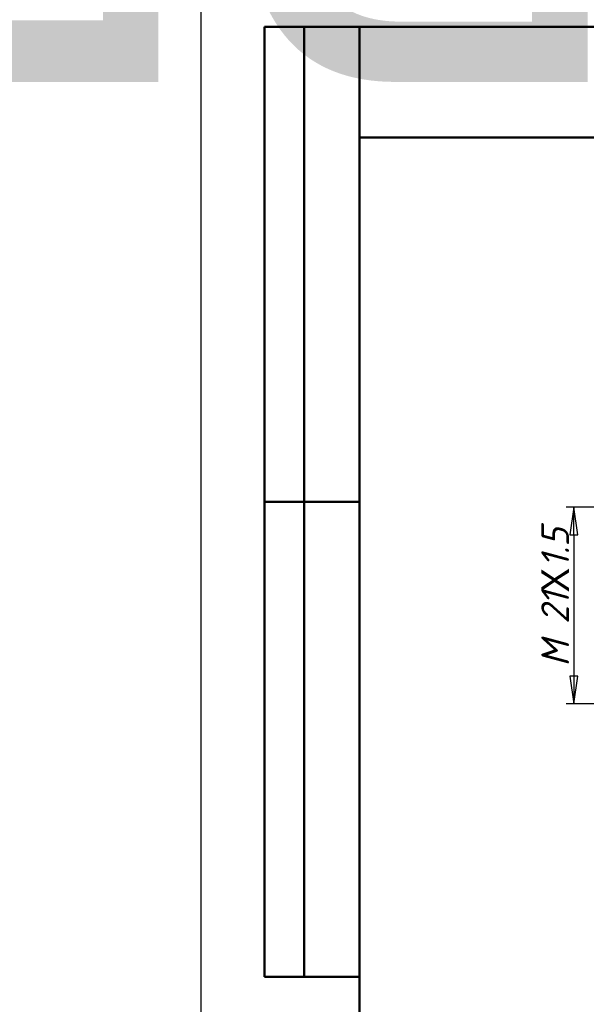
# Model space of a CAD drawing. Header units: millimetres. Extents: x -410 to 1139, y -69 to 356.
# Tile 10 of 18: x -23 to 49, y 169 to 293. Entities that reach past the tile are written whole.
import ezdxf
from ezdxf.enums import TextEntityAlignment as Align

# ---------------------------------------------------------------- set-up
doc = ezdxf.new("R2018")
doc.units = ezdxf.units.MM
for name, color, linetype, lineweight in [('Кромка (ГОСТ)', 7, 'Continuous', 50), ('Обозначение (ГОСТ)', 7, 'Continuous', 25), ('Размер (ГОСТ)', 7, 'Continuous', 25), ('Эскизная геометрия (ГОСТ)', 7, 'Continuous', 50)]:
    doc.layers.add(name, color=color, linetype=linetype, lineweight=lineweight)
doc.styles.get("Standard").update_dxf_attribs({"font": 'GOST Common Italic.ttf'})
doc.styles.add('Обычный текст (ГОСТ)', font='GOST Common Italic.ttf')
doc.dimstyles.new('Обычный (ГОСТ)', dxfattribs={"dimtxt": 3.5, "dimasz": 3.5, "dimexe": 1, "dimexo": 0, "dimgap": 0.5, "dimtad": 1, "dimrnd": 1e-08, "dimtxsty": 'Обычный текст (ГОСТ)', "dimblk": 'Filled-1', "dimcen": 0.09, "dimdle": 15, "dimclrd": 256, "dimclre": 256, "dimclrt": 256, "dimazin": 2, "dimtfac": 0.714286, "dimtdec": 3, "dimtmove": 0, "dimatfit": 3, "dimfxl": 1, "dimtolj": 1, "dimlwd": 25, "dimlwe": 25, "dimarcsym": 0})

# ---------------------------------------------------------------- blocks, each defined once
blk = doc.blocks.new('ГОСТ - Доп. графы 2')
at = {"layer": 'Эскизная геометрия (ГОСТ)'}
for p, q in [((-12, 0), (-12, 120)), ((-12, 120), (0, 120)), ((-7, 0), (-7, 120)), ((-12, 60), (0, 60)), ((0, 0), (-12, 0))]:
    blk.add_line(p, q, dxfattribs=at)
at = {"layer": 'Обозначение (ГОСТ)', "lineweight": 30, "width": 0.8, "flags": 17}
for tag, p in [('Первичная_применяемость', (-3.65, 90.03)), ('Справочный_номер', (-3.55, 30.02))]:
    blk.add_attdef(tag, text='', height=3.17, rotation=90, dxfattribs=at).set_placement(p, align=Align.MIDDLE_CENTER)
blk = doc.blocks.new('ГОСТ - Доп. графы 3')
at = {"layer": 'Эскизная геометрия (ГОСТ)'}
for p, q in [((0, 0), (70, 0)), ((70, -14), (0, -14))]:
    blk.add_line(p, q, dxfattribs=at)
at = {"layer": 'Обозначение (ГОСТ)', "lineweight": 30, "width": 0.8}
blk.add_attdef('ОБОЗНАЧЕНИЕ', text='', height=5, rotation=180, dxfattribs=at).set_placement((34.94, -6.97), align=Align.MIDDLE_CENTER)
blk = doc.blocks.new('Рамки ГОСТ_ граница 297x210')
at = {"layer": 'Кромка (ГОСТ)', "lineweight": 25}
blk.add_line((0, 0), (0, 297), dxfattribs=at)
at = {"layer": 'Кромка (ГОСТ)'}
for p, q in [((205, 292), (20, 292)), ((20, 292), (20, 5))]:
    blk.add_line(p, q, dxfattribs=at)
blk = doc.blocks.new('Filled-1')
at = {"color": 0}
for p, q in [((0, 0), (-1, 0.143)), ((-1, 0.143), (-1, -0.143)), ((-1, 0), (0, 0)), ((-1, -0.143), (0, 0))]:
    blk.add_line(p, q, dxfattribs=at)
at = {"color": 0, "flags": 128}
blk.add_lwpolyline([(-1, -0.143), (0, 0), (-1, 0.143), (-1, -0.143)], dxfattribs=at)
at = {"color": 0}
blk.add_solid([(-1, -0.143), (0, 0), (-1, 0.143), (-1, -0.143)], dxfattribs=at)
blk = doc.blocks.new('*D11')
at = {"layer": 'Defpoints', "color": 0, "linetype": 'Continuous', "transparency": 16777216}
for p in [(60.41, 231.33), (47.07, 206.5), (61.16, 206.5)]:
    blk.add_point(p, dxfattribs=at)
at = {"layer": 'Размер (ГОСТ)', "linetype": 'Continuous', "lineweight": 25, "transparency": 16777216}
for p, q in [((60.41, 231.33), (46.07, 231.33)), ((47.07, 227.83), (47.07, 210)), ((61.16, 206.5), (46.07, 206.5))]:
    blk.add_line(p, q, dxfattribs=at)
at = {"layer": 'Размер (ГОСТ)', "linetype": 'Continuous', "lineweight": 25, "transparency": 16777216, "xscale": 3.5, "yscale": 3.5, "zscale": 3.5}
for p, rotation in [((47.07, 231.33), 90), ((47.07, 206.5), 270)]:
    blk.add_blockref('Filled-1', p, dxfattribs=dict(at, rotation=rotation))
at = {"layer": 'Размер (ГОСТ)', "linetype": 'Continuous', "lineweight": 25, "transparency": 16777216, "insert": (42.95, 209.08), "char_height": 3.5, "attachment_point": 1, "rotation": 90, "style": 'Обычный текст (ГОСТ)'}
blk.add_mtext('\\A1; \\fGOST Common|b0|i1;\\H3.5000;M 21\\fAIGDT|b0|i0;\\H3.5000;X\\fGOST Common|b0|i1;\\H3.5000;1.5', dxfattribs=at)

msp = doc.modelspace()

# ---------------------------------------------------------------- block references
ref = msp.add_blockref('ГОСТ - Доп. графы 3', (20, 292))
lines = msp.add_mtext('\\W0.8000;RFM05 26X20 ', dxfattribs={"layer": 'Обозначение (ГОСТ)', "insert": (54.942, 285.032), "char_height": 70.12484, "attachment_point": 1, "rotation": 180})
ref.add_attrib('ОБОЗНАЧЕНИЕ', '', (54.942, 285.032)).embed_mtext(lines)
for name, p in [('Рамки ГОСТ_ граница 297x210', (0, 0)), ('ГОСТ - Доп. графы 2', (20, 172))]:
    msp.add_blockref(name, p)

# ---------------------------------------------------------------- dimensions: what is measured, and where the dimension line sits
at = {"layer": 'Размер (ГОСТ)', "linetype": 'Continuous', "lineweight": 25}
dim = msp.add_linear_dim(base=(47.069, 206.5), p1=(60.409, 231.331), p2=(61.16, 206.5), angle=90, text=' \\fGOST Common|b0|i1;\\H3.5000;M 21\\fAIGDT|b0|i0;\\H3.5000;X\\fGOST Common|b0|i1;\\H3.5000;1.5', dimstyle='Обычный (ГОСТ)', override={"dimgap": 0.5, "dimdec": 2, "dimtol": 0, "dimlim": 0, "dimtp": 0, "dimtm": 0, "dimtdec": 3, "dimtofl": 0, "dimatfit": 1}, dxfattribs=at)
dim.commit()
dim.dimension.update_dxf_attribs({"geometry": '*D11', "text_midpoint": (47.069, 218.915), "dimtype": 160})

doc.saveas('drawing.dxf')
